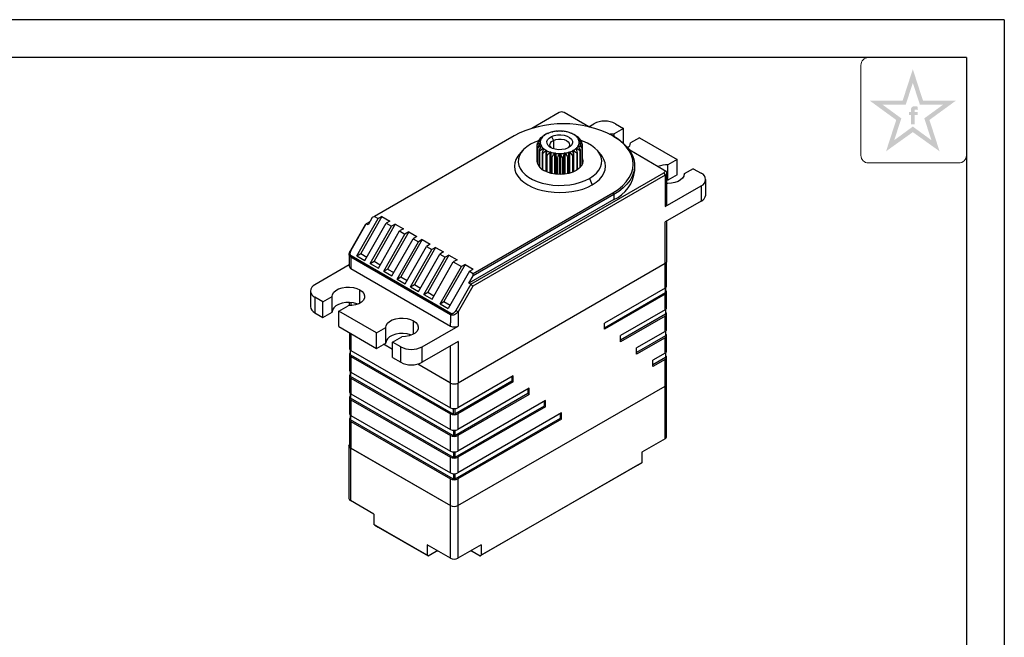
# Model space of a CAD drawing. Header units: inches. Extents: x -26 to 272, y -5 to 205.
# Tile 4 of 4: x 142 to 272, y 124 to 205. Entities that reach past the tile are written whole.
import ezdxf

# ---------------------------------------------------------------- set-up
doc = ezdxf.new("R2010")
doc.units = ezdxf.units.IN
doc.header["$MEASUREMENT"] = 0
for name, color, linetype in [('1轮廓实线层', 7, 'Continuous'), ('2细线层', 4, 'Continuous'), ('6文字层', 3, 'Continuous'), ('图框层', 7, 'Continuous')]:
    doc.layers.add(name, color=color, linetype=linetype)

# ---------------------------------------------------------------- blocks, each defined once
blk = doc.blocks.new('ZwmFrameMain_A4^_^无分区图框^_^landscape')
at = {"layer": '1轮廓实线层'}
for q in [(0, 200), (267, 0)]:
    blk.add_line((267, 200), q, dxfattribs=at)
at = {"layer": '2细线层'}
for q in [(-25, 205), (272, -5)]:
    blk.add_line((272, 205), q, dxfattribs=at)

msp = doc.modelspace()

# ---------------------------------------------------------------- hatches: boundary and pattern name
at = {"layer": '6文字层', "lineweight": 5}
h = msp.add_hatch(color=2, dxfattribs=at)
edge = h.paths.add_edge_path(flags=0)
edge.add_line((260.172, 192.419), (260.567, 192.419))
edge.add_line((260.567, 192.419), (260.567, 192.845))
edge.add_line((260.567, 192.845), (260.176, 192.845))
edge.add_line((260.176, 192.845), (260.176, 193.053))
edge.add_spline(control_points=[(260.176, 193.053), (260.176, 193.078), (260.175, 193.174), (260.364, 193.144), (260.482, 193.127), (260.549, 193.11), (260.577, 193.102)], knot_values=[0, 0, 0, 0, 1.4943482, 5.8188355, 8.4876202, 10.3632598, 10.3632598, 10.3632598, 10.3632598], degree=3, periodic=0)
edge.add_line((260.577, 193.102), (260.577, 193.539))
edge.add_spline(control_points=[(260.577, 193.539), (260.505, 193.556), (260.332, 193.597), (260.084, 193.618), (259.855, 193.514), (259.739, 193.37), (259.72, 193.26), (259.714, 193.229)], knot_values=[0, 0, 0, 0, 4.9341397, 11.9452686, 16.0265909, 21.3569295, 23.4510995, 23.4510995, 23.4510995, 23.4510995], degree=3, periodic=0)
edge.add_line((259.714, 193.229), (259.714, 192.845))
edge.add_line((259.714, 192.845), (259.428, 192.845))
edge.add_line((259.428, 192.845), (259.428, 192.419))
edge.add_line((259.428, 192.419), (259.717, 192.419))
edge.add_line((259.717, 192.419), (259.717, 191.229))
edge.add_line((259.717, 191.229), (260.172, 191.229))
edge.add_line((260.172, 191.229), (260.172, 192.419))
h.paths.add_polyline_path([(265.628, 194.333), (261.288, 194.333), (259.948, 198.473), (258.608, 194.333), (254.268, 194.333), (257.762, 191.785), (256.422, 187.656), (259.948, 190.181), (263.474, 187.656), (262.134, 191.785)])
h.paths.add_polyline_path([(261.461, 191.997), (262.394, 189.124), (259.948, 190.914), (257.502, 189.124), (258.434, 191.997), (255.981, 193.786), (259.012, 193.786), (259.948, 196.673), (260.883, 193.786), (263.915, 193.786)], flags=16)

# ---------------------------------------------------------------- linework, layer by layer
at = {"color": 7, "linetype": 'Continuous', "lineweight": 25}
for p, q in [((213.376, 192.776), (209.74, 190.677)), ((217.284, 190.887), (214.013, 192.776)), ((217.266, 190.898), (217.937, 191.285)), ((221.826, 190.673), (220.617, 189.975)), ((220.766, 191.285), (221.826, 190.673)), ((221.826, 188.714), (221.826, 190.673)), ((207.412, 189.7), (189.016, 179.081)), ((210.872, 189.275), (210.872, 189.382)), ((211.326, 189.702), (211.326, 189.723)), ((211.619, 189.892), (211.336, 189.729)), ((211.475, 189.804), (211.481, 189.806)), ((212.345, 189.596), (212.602, 189.092)), ((215.509, 189.745), (215.254, 189.892)), ((215.524, 189.736), (215.524, 189.719)), ((215.984, 189.399), (215.984, 189.295)), ((220.422, 189.7), (220.564, 189.618)), ((220.617, 189.587), (220.617, 189.975)), ((223.947, 189.448), (222.739, 188.75)), ((223.947, 189.448), (228.897, 186.591)), ((210.467, 186.398), (210.467, 188.562)), ((210.506, 188.238), (210.506, 186.075)), ((210.541, 185.97), (210.541, 188.134)), ((210.58, 188.769), (210.58, 188.987)), ((210.901, 189.084), (210.877, 189.059)), ((210.901, 189.084), (210.901, 189.027)), ((215.991, 189.075), (215.968, 189.1)), ((216.283, 189.005), (216.283, 188.793)), ((216.339, 188.153), (216.339, 185.831)), ((216.372, 185.898), (216.372, 188.257)), ((216.404, 188.581), (216.404, 185.976)), ((222.739, 188.717), (222.739, 188.75)), ((208.531, 187.74), (208.082, 187.214)), ((210.718, 187.826), (210.718, 185.654)), ((210.797, 185.557), (210.797, 187.731)), ((211.101, 187.458), (211.101, 185.28)), ((211.218, 185.197), (211.218, 187.377)), ((211.63, 187.156), (211.63, 184.974)), ((211.779, 184.911), (211.779, 187.094)), ((212.273, 186.939), (212.273, 184.753)), ((212.444, 184.714), (212.444, 186.901)), ((212.989, 186.822), (212.989, 184.631)), ((213.172, 184.618), (213.172, 186.809)), ((213.381, 187.331), (213.398, 187.36)), ((213.734, 186.811), (213.734, 184.616)), ((213.916, 184.628), (213.916, 186.825)), ((214.459, 186.907), (214.459, 184.705)), ((214.63, 184.743), (214.63, 186.947)), ((214.732, 187.562), (214.757, 187.54)), ((215.121, 187.105), (215.121, 184.894)), ((215.268, 184.954), (215.268, 187.167)), ((215.676, 187.391), (215.676, 185.166)), ((215.792, 185.243), (215.792, 187.473)), ((216.091, 187.748), (216.091, 185.496)), ((216.168, 185.581), (216.168, 187.844)), ((218.847, 187.214), (218.399, 187.74)), ((227.165, 185.183), (222.649, 187.79)), ((223.317, 185.128), (223.317, 185.781)), ((228.897, 186.591), (227.688, 185.893)), ((227.688, 183.852), (227.688, 185.893)), ((228.897, 184.55), (228.897, 186.591)), ((201.723, 170.128), (227.165, 184.816)), ((227.342, 184.51), (201.974, 169.865)), ((227.165, 185.183), (227.342, 185.081)), ((227.165, 184.816), (227.342, 184.51)), ((227.342, 184.51), (227.342, 180.386)), ((227.547, 180.672), (227.547, 184.795)), ((228.897, 184.55), (227.688, 183.852)), ((231.019, 185.366), (229.81, 184.668)), ((229.81, 184.635), (229.81, 184.668)), ((231.019, 185.366), (232.079, 184.754)), ((217.354, 184.092), (217.707, 183.234)), ((227.342, 180.386), (232.079, 183.121)), ((227.688, 183.852), (227.547, 183.85)), ((232.079, 183.121), (232.079, 181.08)), ((232.665, 181.896), (232.665, 183.938)), ((202.027, 171.57), (220.422, 182.189)), ((220.564, 181.944), (202.03, 171.245)), ((220.422, 182.189), (220.564, 181.944)), ((220.564, 181.944), (220.564, 181.291)), ((220.564, 181.291), (201.475, 170.271)), ((232.079, 181.08), (227.342, 178.345)), ((190.006, 179.081), (187.213, 174.179)), ((189.016, 179.081), (188.736, 178.919)), ((189.016, 179.081), (189.511, 178.795)), ((190.006, 179.081), (189.511, 178.795)), ((190.006, 179.081), (191.067, 178.468)), ((185.905, 174.648), (187.832, 178.029)), ((185.956, 174.616), (187.934, 178.088)), ((186.713, 173.884), (189.511, 178.795)), ((187.774, 173.272), (190.572, 178.183)), ((187.934, 178.088), (187.832, 178.029)), ((188.424, 178.371), (187.934, 178.088)), ((188.182, 177.946), (187.934, 178.088)), ((188.736, 178.919), (188.182, 177.946)), ((188.481, 172.864), (191.279, 177.774)), ((191.774, 178.06), (188.981, 173.158)), ((191.067, 178.468), (190.572, 178.183)), ((190.572, 178.183), (191.279, 177.774)), ((191.774, 178.06), (191.279, 177.774)), ((191.774, 178.06), (192.835, 177.448)), ((227.342, 172.874), (227.342, 178.345)), ((227.547, 173.16), (227.547, 178.463)), ((189.542, 172.251), (192.34, 177.162)), ((190.249, 171.843), (193.047, 176.754)), ((193.542, 177.04), (190.749, 172.138)), ((192.835, 177.448), (192.34, 177.162)), ((192.34, 177.162), (193.047, 176.754)), ((193.542, 177.04), (193.047, 176.754)), ((193.542, 177.04), (194.603, 176.427)), ((194.603, 176.427), (194.107, 176.142)), ((191.31, 171.231), (194.107, 176.142)), ((192.017, 170.823), (194.815, 175.733)), ((195.31, 176.019), (192.517, 171.117)), ((193.077, 170.21), (195.875, 175.121)), ((194.107, 176.142), (194.815, 175.733)), ((195.31, 176.019), (194.815, 175.733)), ((195.31, 176.019), (196.37, 175.407)), ((196.37, 175.407), (195.875, 175.121)), ((195.875, 175.121), (196.582, 174.713)), ((185.7, 174.098), (185.7, 172.508)), ((185.905, 174.648), (185.956, 174.616)), ((185.905, 173.702), (185.956, 173.874)), ((199.108, 166.281), (185.956, 173.874)), ((186.713, 173.884), (187.213, 174.179)), ((186.713, 173.884), (187.774, 173.272)), ((187.213, 174.179), (188.024, 173.711)), ((193.784, 169.802), (196.582, 174.713)), ((197.077, 174.999), (194.284, 170.097)), ((194.845, 169.19), (197.643, 174.101)), ((198.845, 173.978), (196.052, 169.076)), ((197.077, 174.999), (196.582, 174.713)), ((197.077, 174.999), (198.138, 174.386)), ((198.138, 174.386), (197.643, 174.101)), ((197.643, 174.101), (198.35, 173.692)), ((198.845, 173.978), (198.35, 173.692)), ((198.845, 173.978), (199.906, 173.366)), ((185.7, 172.675), (181.168, 170.059)), ((199.057, 166.109), (185.905, 173.702)), ((185.905, 173.702), (185.905, 172.63)), ((185.905, 172.63), (185.905, 172.222)), ((188.481, 172.864), (188.981, 173.158)), ((188.481, 172.864), (189.542, 172.251)), ((188.981, 173.158), (189.792, 172.69)), ((195.552, 168.782), (198.35, 173.692)), ((196.613, 168.169), (199.411, 173.08)), ((200.967, 172.754), (198.174, 167.851)), ((199.906, 173.366), (199.411, 173.08)), ((199.411, 173.08), (200.471, 172.468)), ((227.342, 172.874), (200.047, 157.117)), ((200.967, 172.754), (200.471, 172.468)), ((200.967, 172.754), (202.027, 172.141)), ((227.518, 169.91), (227.518, 173.046)), ((185.905, 172.222), (199.057, 164.629)), ((190.249, 171.843), (190.749, 172.138)), ((190.249, 171.843), (191.31, 171.231)), ((190.749, 172.138), (191.56, 171.67)), ((197.674, 167.557), (200.471, 172.468)), ((201.532, 171.855), (198.734, 166.945)), ((201.475, 170.271), (202.03, 171.245)), ((201.532, 171.855), (202.027, 172.141)), ((201.532, 171.855), (202.027, 171.57)), ((202.03, 171.245), (202.027, 171.57)), ((192.017, 170.823), (192.517, 171.117)), ((192.017, 170.823), (193.077, 170.21)), ((192.517, 171.117), (193.327, 170.649)), ((193.784, 169.802), (194.284, 170.097)), ((194.284, 170.097), (195.095, 169.629)), ((201.723, 170.128), (199.744, 166.656)), ((201.723, 170.128), (201.475, 170.271)), ((201.974, 169.865), (201.723, 170.128)), ((180.582, 169.242), (180.582, 167.201)), ((193.784, 169.802), (194.845, 169.19)), ((195.552, 168.782), (196.052, 169.076)), ((195.552, 168.782), (196.613, 168.169)), ((196.052, 169.076), (196.863, 168.608)), ((201.974, 169.865), (200.047, 166.484)), ((227.313, 169.624), (219.323, 165.011)), ((219.323, 164.399), (227.384, 169.053)), ((227.313, 168.808), (219.323, 164.195)), ((227.313, 166.766), (227.313, 168.808)), ((227.413, 169.093), (227.413, 169.697)), ((227.518, 167.052), (227.518, 169.093)), ((182.228, 167.813), (181.168, 168.426)), ((181.168, 168.426), (181.168, 166.384)), ((182.228, 167.813), (183.437, 168.511)), ((182.228, 165.772), (182.228, 167.813)), ((183.437, 166.47), (183.437, 168.511)), ((185.7, 167.726), (185.7, 167.288)), ((197.674, 167.557), (198.174, 167.851)), ((197.674, 167.557), (198.734, 166.945)), ((198.174, 167.851), (198.984, 167.383)), ((181.168, 166.384), (182.228, 165.772)), ((182.228, 165.772), (183.437, 166.47)), ((184.35, 166.589), (185.558, 167.287)), ((189.299, 163.731), (184.35, 166.589)), ((184.35, 164.548), (184.35, 166.589)), ((199.057, 166.109), (199.108, 166.281)), ((199.057, 166.109), (199.057, 165.038)), ((200.047, 166.484), (199.744, 166.656)), ((200.047, 166.484), (200.047, 165.038)), ((227.313, 166.766), (221.444, 163.378)), ((227.384, 166.195), (221.444, 162.766)), ((227.413, 166.235), (227.413, 166.839)), ((227.518, 164.194), (227.518, 166.235)), ((199.057, 164.629), (199.057, 165.038)), ((200.047, 165.038), (200.047, 164.629)), ((219.323, 164.195), (219.323, 165.011)), ((227.313, 165.95), (221.444, 162.562)), ((227.313, 163.908), (227.313, 165.95)), ((184.35, 164.548), (189.299, 161.69)), ((185.728, 163.751), (185.728, 161.713)), ((189.299, 163.731), (190.508, 164.429)), ((189.299, 161.69), (189.299, 163.731)), ((190.508, 162.388), (190.508, 164.429)), ((195.31, 161.895), (200.047, 164.629)), ((227.313, 163.908), (223.566, 161.745)), ((227.413, 163.378), (227.413, 163.981)), ((189.299, 161.69), (190.508, 162.388)), ((191.421, 161.526), (190.218, 162.22)), ((191.421, 162.507), (192.63, 163.205)), ((192.481, 161.895), (191.421, 162.507)), ((191.421, 160.465), (191.421, 162.507)), ((200.047, 162.588), (195.31, 159.853)), ((200.047, 162.588), (200.047, 157.117)), ((221.444, 162.562), (221.444, 163.378)), ((227.384, 163.337), (223.566, 161.132)), ((227.313, 163.092), (223.566, 160.928)), ((227.313, 161.05), (227.313, 163.092)), ((227.518, 161.336), (227.518, 163.378)), ((185.728, 160.897), (185.728, 158.855)), ((185.833, 161.5), (185.833, 160.897)), ((185.863, 160.856), (199.453, 153.01)), ((185.933, 161.427), (199.029, 153.867)), ((192.481, 159.853), (192.481, 161.895)), ((195.31, 159.853), (195.31, 161.895)), ((223.566, 160.928), (223.566, 161.745)), ((227.313, 161.05), (225.687, 160.112)), ((227.413, 160.52), (227.413, 161.123)), ((185.933, 160.611), (199.029, 153.051)), ((185.933, 160.611), (185.933, 158.57)), ((191.421, 160.465), (192.481, 159.853)), ((199.057, 157.117), (194.724, 159.619)), ((199.029, 157.134), (194.724, 159.619)), ((227.384, 160.479), (225.687, 159.499)), ((227.313, 160.234), (225.687, 159.295)), ((225.687, 159.295), (225.687, 160.112)), ((227.313, 156.723), (227.313, 160.234)), ((227.518, 157.009), (227.518, 160.52)), ((185.833, 158.642), (185.833, 158.039)), ((185.933, 158.57), (199.029, 151.01)), ((185.728, 158.039), (185.728, 155.997)), ((199.453, 150.152), (185.863, 157.998)), ((185.933, 157.753), (199.029, 150.193)), ((185.933, 157.753), (185.933, 155.712)), ((199.029, 153.867), (199.029, 157.134)), ((207.125, 157.357), (199.595, 153.01)), ((207.302, 158.072), (200.019, 153.867)), ((207.302, 157.255), (200.019, 153.051)), ((207.125, 157.97), (207.125, 157.357)), ((207.302, 157.255), (207.125, 157.357)), ((207.302, 157.255), (207.302, 158.072)), ((227.518, 150.068), (227.518, 157.009)), ((185.833, 155.784), (185.833, 155.181)), ((185.933, 155.712), (199.029, 148.152)), ((209.247, 155.724), (199.595, 150.152)), ((200.019, 140.966), (227.313, 156.723)), ((209.424, 156.439), (200.019, 151.01)), ((209.247, 156.337), (209.247, 155.724)), ((209.424, 155.622), (209.247, 155.724)), ((209.424, 155.622), (209.424, 156.439)), ((227.313, 149.782), (227.313, 156.723)), ((185.728, 155.181), (185.728, 153.139)), ((199.453, 147.294), (185.863, 155.14)), ((185.933, 154.895), (199.029, 147.335)), ((185.933, 154.895), (185.933, 152.854)), ((209.424, 155.622), (200.019, 150.193)), ((211.545, 154.805), (200.019, 148.152)), ((211.368, 154.703), (211.368, 154.091)), ((211.545, 153.989), (211.545, 154.805)), ((211.368, 154.091), (199.595, 147.294)), ((211.545, 153.989), (200.019, 147.335)), ((213.666, 153.172), (200.019, 145.294)), ((211.545, 153.989), (211.368, 154.091)), ((213.489, 153.07), (213.489, 152.458)), ((213.666, 152.356), (213.666, 153.172)), ((185.728, 152.323), (185.728, 148.812)), ((185.833, 152.927), (185.833, 152.323)), ((199.453, 144.436), (185.863, 152.282)), ((185.933, 152.854), (199.029, 145.294)), ((185.933, 152.037), (199.029, 144.477)), ((185.933, 152.037), (185.933, 148.526)), ((199.029, 151.01), (199.029, 153.051)), ((213.489, 152.458), (199.595, 144.436)), ((200.019, 153.051), (200.019, 151.01)), ((213.666, 152.356), (200.019, 144.477)), ((213.666, 152.356), (213.489, 152.458)), ((199.029, 148.152), (199.029, 150.193)), ((200.019, 150.193), (200.019, 148.152)), ((227.313, 149.782), (224.237, 148.007)), ((185.672, 148.844), (185.672, 141.904)), ((185.877, 148.559), (199.029, 140.966)), ((185.877, 148.559), (185.877, 141.618)), ((185.933, 148.526), (199.029, 140.966)), ((224.237, 148.007), (224.237, 146.618)), ((199.029, 145.294), (199.029, 147.335)), ((200.019, 147.335), (200.019, 145.294)), ((224.237, 146.618), (203.095, 134.413)), ((224.096, 146.537), (224.237, 146.618)), ((223.672, 146.292), (202.953, 134.331)), ((223.672, 146.292), (224.096, 146.537)), ((199.029, 140.966), (199.029, 144.477)), ((200.019, 144.477), (200.019, 140.966)), ((188.953, 139.842), (185.877, 141.618)), ((199.029, 134.026), (199.029, 140.966)), ((200.019, 140.966), (200.019, 134.026)), ((188.953, 139.842), (188.953, 138.454)), ((195.953, 134.413), (188.953, 138.454)), ((189.094, 138.373), (188.953, 138.454)), ((189.094, 138.373), (189.518, 138.128)), ((189.518, 138.128), (196.095, 134.331)), ((199.029, 134.026), (195.953, 135.801)), ((195.953, 135.801), (195.953, 134.413)), ((196.095, 134.331), (197.297, 135.025)), ((196.095, 134.331), (197.155, 134.944)), ((197.297, 135.025), (197.155, 134.944)), ((197.155, 134.944), (197.313, 135.016)), ((203.095, 135.801), (200.019, 134.026)), ((201.735, 135.016), (201.893, 134.944)), ((201.751, 135.025), (202.953, 134.331)), ((201.751, 135.025), (201.893, 134.944)), ((201.893, 134.944), (202.953, 134.331)), ((203.095, 135.801), (203.095, 134.413)), ((196.095, 134.331), (195.953, 134.413)), ((196.095, 134.331), (196.095, 134.331)), ((202.953, 134.331), (203.095, 134.413)), ((202.953, 134.331), (202.953, 134.331))]:
    msp.add_line(p, q, dxfattribs=at)
at = {"color": 1, "linetype": 'Continuous', "lineweight": 25}
for p, q in [((211.116, 189.492), (211.116, 189.456)), ((211.475, 189.804), (211.475, 189.788)), ((215.378, 189.802), (215.378, 189.816)), ((215.744, 189.471), (215.744, 189.507)), ((210.848, 188.764), (210.848, 188.672)), ((210.902, 189.138), (210.902, 189.085)), ((210.956, 188.394), (210.956, 188.243)), ((212.602, 189.092), (212.602, 187.988)), ((215.925, 188.262), (215.925, 188.41)), ((215.964, 189.102), (215.964, 189.154)), ((216.026, 188.691), (216.026, 188.781)), ((211.22, 188.052), (211.22, 187.782)), ((211.623, 187.758), (211.623, 184.977)), ((212.14, 187.531), (212.14, 184.789)), ((212.262, 184.756), (212.262, 187.493)), ((212.739, 187.386), (212.739, 184.661)), ((212.873, 184.644), (212.873, 187.366)), ((213.381, 187.331), (213.381, 184.61)), ((213.52, 184.609), (213.52, 187.331)), ((214.027, 187.37), (214.027, 184.639)), ((214.161, 184.655), (214.161, 187.39)), ((214.636, 187.501), (214.636, 184.745)), ((214.757, 184.776), (214.757, 187.54)), ((215.27, 184.955), (215.27, 187.77)), ((215.668, 187.804), (215.668, 188.066)), ((227.313, 169.624), (227.313, 172.858)), ((187.107, 167.65), (187.107, 169.405)), ((227.384, 169.053), (227.384, 169.672)), ((185.905, 167.714), (185.905, 167.3)), ((227.384, 166.814), (227.384, 166.195)), ((194.178, 163.568), (194.178, 165.323)), ((185.933, 163.633), (185.933, 161.427)), ((227.384, 163.956), (227.384, 163.337)), ((185.863, 160.856), (185.863, 161.475)), ((199.057, 157.117), (199.057, 162.017)), ((227.384, 161.098), (227.384, 160.479)), ((185.863, 158.617), (185.863, 157.998)), ((200.019, 157.102), (200.019, 153.867)), ((185.863, 155.759), (185.863, 155.14)), ((199.453, 153.01), (199.453, 153.751)), ((199.595, 153.751), (199.595, 153.01)), ((185.863, 152.901), (185.863, 152.282)), ((199.453, 150.893), (199.453, 150.152)), ((199.595, 150.893), (199.595, 150.152)), ((199.453, 148.035), (199.453, 147.294)), ((199.595, 148.035), (199.595, 147.294)), ((199.453, 145.178), (199.453, 144.436)), ((199.595, 145.178), (199.595, 144.436))]:
    msp.add_line(p, q, dxfattribs=at)
at = {"color": 7, "linetype": 'Continuous', "lineweight": 25, "flags": 128}
for points in [[(211.127, 189.495), (211.13, 189.488), (211.13, 189.482), (211.13, 189.475), (211.127, 189.469), (211.123, 189.463), (211.117, 189.457), (211.11, 189.451), (211.102, 189.447)], [(214.527, 188.091), (214.153, 187.953), (213.729, 187.877), (213.286, 187.866), (212.853, 187.922), (212.459, 188.04), (212.132, 188.214), (211.895, 188.43), (211.762, 188.674), (211.743, 188.93), (211.84, 189.18), (212.045, 189.408), (212.345, 189.596)], [(212.345, 189.596), (212.72, 189.733), (213.144, 189.81), (213.587, 189.821), (214.02, 189.765), (214.413, 189.647), (214.74, 189.473), (214.978, 189.257), (215.111, 189.012), (215.13, 188.757), (215.033, 188.506), (214.827, 188.279), (214.527, 188.091)], [(215.441, 189.772), (215.427, 189.774), (215.414, 189.778), (215.402, 189.782), (215.392, 189.788), (215.384, 189.795), (215.378, 189.802), (215.375, 189.81), (215.373, 189.818)], [(215.778, 189.455), (215.765, 189.459), (215.754, 189.464), (215.745, 189.471), (215.738, 189.478), (215.733, 189.485), (215.73, 189.493), (215.73, 189.502), (215.733, 189.51)], [(220.002, 189.928), (220.135, 189.947), (220.617, 189.975)], [(220.422, 182.189), (221.11, 182.633), (221.707, 183.119), (222.206, 183.64), (222.601, 184.19), (222.886, 184.763), (223.059, 185.35), (223.117, 185.945), (223.059, 186.539), (222.886, 187.126), (222.601, 187.699), (222.206, 188.249), (221.707, 188.77), (221.11, 189.256), (220.422, 189.7)], [(220.564, 189.618), (221.222, 189.196), (221.801, 188.737), (222.292, 188.245), (222.693, 187.726), (222.997, 187.186), (223.201, 186.63), (223.304, 186.065), (223.304, 185.497), (223.201, 184.932), (222.997, 184.377), (222.693, 183.837), (222.292, 183.318), (221.801, 182.826), (221.222, 182.366), (220.564, 181.944)], [(209.576, 188.582), (209.082, 188.255), (208.671, 187.893), (208.348, 187.501), (208.121, 187.088), (207.993, 186.661), (207.968, 186.228), (208.045, 185.797), (208.222, 185.376), (208.498, 184.973), (208.866, 184.595), (209.319, 184.25), (209.85, 183.944), (210.448, 183.682), (211.102, 183.469), (211.801, 183.31), (212.53, 183.208), (213.277, 183.163), (214.027, 183.178), (214.767, 183.252), (215.482, 183.383), (216.16, 183.569), (216.788, 183.807), (217.354, 184.092)], [(210.615, 189.052), (210.141, 188.867), (209.576, 188.582)], [(210.869, 188.772), (210.878, 188.766), (210.885, 188.759), (210.89, 188.751), (210.892, 188.743), (210.892, 188.735), (210.889, 188.727), (210.884, 188.719), (210.876, 188.712)], [(210.981, 188.406), (210.992, 188.401), (211.002, 188.395), (211.01, 188.388), (211.016, 188.381), (211.019, 188.373), (211.02, 188.365), (211.018, 188.356), (211.013, 188.349)], [(212.395, 188.068), (212.331, 188.122), (212.183, 188.318), (212.137, 188.53), (212.196, 188.741), (212.355, 188.933), (212.602, 189.092)], [(212.602, 189.092), (212.917, 189.205), (213.274, 189.261), (213.644, 189.258), (213.997, 189.194), (214.305, 189.075), (214.542, 188.912), (214.69, 188.716), (214.736, 188.504), (214.677, 188.293), (214.518, 188.1), (214.478, 188.068)], [(215.586, 188.03), (215.585, 188.038), (215.586, 188.046), (215.59, 188.054), (215.597, 188.062), (215.606, 188.068), (215.616, 188.074), (215.628, 188.078), (215.641, 188.081)], [(215.869, 188.364), (215.864, 188.372), (215.862, 188.38), (215.863, 188.388), (215.866, 188.396), (215.871, 188.404), (215.879, 188.411), (215.889, 188.417), (215.9, 188.422)], [(215.999, 188.728), (215.991, 188.735), (215.986, 188.743), (215.983, 188.751), (215.982, 188.759), (215.984, 188.767), (215.989, 188.775), (215.996, 188.782), (216.005, 188.789)], [(217.354, 184.092), (217.847, 184.418), (218.259, 184.781), (218.581, 185.172), (218.808, 185.585), (218.936, 186.012), (218.961, 186.445), (218.885, 186.876), (218.707, 187.297), (218.432, 187.7), (218.064, 188.078), (217.61, 188.423), (217.079, 188.73), (216.481, 188.992), (216.244, 189.077)], [(208.082, 187.214), (207.921, 187.009), (207.669, 186.58), (207.516, 186.136), (207.465, 185.683), (207.516, 185.231), (207.669, 184.787), (207.921, 184.358), (208.268, 183.952), (208.705, 183.575), (209.222, 183.234), (209.812, 182.935), (210.465, 182.684), (211.169, 182.483), (211.912, 182.338), (212.681, 182.249), (213.465, 182.22), (214.248, 182.249), (215.018, 182.338), (215.761, 182.483), (216.465, 182.684), (217.117, 182.935), (217.707, 183.234)], [(211.246, 188.067), (211.259, 188.064), (211.272, 188.06), (211.282, 188.054), (211.291, 188.048), (211.297, 188.041), (211.302, 188.033), (211.304, 188.025), (211.303, 188.016)], [(217.707, 183.234), (218.225, 183.575), (218.661, 183.952), (219.008, 184.358), (219.26, 184.787), (219.413, 185.231), (219.465, 185.683), (219.413, 186.136), (219.26, 186.58), (219.008, 187.009), (218.847, 187.214)], [(210.506, 186.081), (210.472, 186.341), (210.473, 186.397)], [(216.404, 186.706), (216.414, 186.679), (216.472, 186.341), (216.414, 186.003), (216.243, 185.678), (215.966, 185.379), (215.593, 185.116), (215.138, 184.901), (214.62, 184.741), (214.057, 184.642), (213.472, 184.609), (212.886, 184.642), (212.324, 184.741), (211.805, 184.901), (211.35, 185.116)], [(229.81, 184.668), (229.761, 184.39), (229.607, 184.125), (229.353, 183.887), (229.014, 183.688), (228.606, 183.537), (228.15, 183.443), (227.669, 183.411), (227.547, 183.412)], [(183.437, 168.511), (183.491, 168.803), (183.661, 169.08), (183.939, 169.325), (184.309, 169.526), (184.751, 169.671), (185.239, 169.753), (185.747, 169.766), (186.246, 169.709), (186.708, 169.587), (187.107, 169.405)], [(187.107, 169.405), (187.422, 169.175), (187.633, 168.908), (187.731, 168.62), (187.709, 168.327), (187.568, 168.045), (187.316, 167.79), (186.968, 167.577), (186.543, 167.416), (186.064, 167.318), (185.558, 167.287)], [(227.313, 168.808), (227.4, 168.869), (227.465, 168.939), (227.505, 169.015), (227.518, 169.093), (227.505, 169.172), (227.465, 169.248), (227.413, 169.306)], [(186.81, 167.507), (186.708, 167.546), (186.246, 167.668), (185.747, 167.724), (185.239, 167.711), (184.751, 167.63), (184.309, 167.485), (183.939, 167.284), (183.661, 167.038), (183.491, 166.762), (183.437, 166.47)], [(227.313, 165.95), (227.4, 166.011), (227.465, 166.081), (227.505, 166.157), (227.518, 166.235), (227.505, 166.314), (227.465, 166.39), (227.413, 166.448)], [(190.508, 164.429), (190.562, 164.721), (190.732, 164.998), (191.01, 165.243), (191.38, 165.444), (191.822, 165.589), (192.31, 165.671), (192.818, 165.684), (193.317, 165.627), (193.779, 165.505), (194.178, 165.323)], [(194.178, 165.323), (194.493, 165.093), (194.705, 164.826), (194.802, 164.538), (194.78, 164.245), (194.639, 163.963), (194.387, 163.708), (194.039, 163.495), (193.614, 163.334), (193.135, 163.236), (192.63, 163.205)], [(193.881, 163.425), (193.779, 163.464), (193.317, 163.586), (192.818, 163.642), (192.31, 163.629), (191.822, 163.548), (191.38, 163.403), (191.01, 163.202), (190.732, 162.956), (190.562, 162.68), (190.508, 162.388)], [(227.313, 163.092), (227.4, 163.153), (227.465, 163.223), (227.505, 163.299), (227.518, 163.378), (227.505, 163.456), (227.465, 163.532), (227.413, 163.59)], [(185.833, 161.11), (185.782, 161.051), (185.742, 160.975), (185.728, 160.897), (185.742, 160.818), (185.782, 160.742), (185.846, 160.672), (185.933, 160.611)], [(227.313, 160.234), (227.4, 160.295), (227.465, 160.365), (227.505, 160.441), (227.518, 160.52), (227.505, 160.599), (227.465, 160.674), (227.413, 160.733)], [(185.833, 158.252), (185.782, 158.193), (185.742, 158.118), (185.728, 158.039), (185.742, 157.96), (185.782, 157.884), (185.846, 157.814), (185.933, 157.753)], [(185.833, 155.394), (185.782, 155.335), (185.742, 155.26), (185.728, 155.181), (185.742, 155.102), (185.782, 155.026), (185.846, 154.956), (185.933, 154.895)], [(185.833, 152.536), (185.782, 152.478), (185.742, 152.402), (185.728, 152.323), (185.742, 152.244), (185.782, 152.168), (185.846, 152.098), (185.933, 152.037)], [(185.877, 148.559), (185.79, 148.62), (185.725, 148.69), (185.685, 148.766), (185.672, 148.844), (185.685, 148.923), (185.725, 148.999), (185.728, 149.004)]]:
    msp.add_lwpolyline(points, dxfattribs=at)
at = {"color": 7, "linetype": 'Continuous', "lineweight": 25}
for centre, radius, start, end in [((213.694, 192.162), 0.692, 62.60969, 117.39031), ((213.917, 177.226), 14.069, 62.45764, 117.54236), ((219.351, 188.556), 3.074, 62.60967, 117.39033), ((212.232, 188.003), 1.937, 130.68007, 134.6028), ((211.96, 188.762), 1.108, 142.27554, 159.90413), ((211.058, 189.538), 0.101, 284.34102, 295.47579), ((212.398, 188.403), 1.676, 125.95734, 139.32553), ((211.404, 189.872), 0.113, 275.11217, 294.89255), ((211.438, 189.809), 0.0424, 288.72593, 355.34744), ((212.841, 187.783), 2.438, 115.61298, 123.92046), ((213.018, 187.433), 2.83, 113.87016, 115.77058), ((211.88, 190.143), 0.122, 266.59332, 294.287), ((211.911, 190.079), 0.0513, 292.38071, 334.27245), ((213.241, 186.872), 3.434, 103.68426, 111.96496), ((212.454, 190.333), 0.127, 258.34672, 293.86986), ((212.48, 190.274), 0.0632, 294.67394, 316.93921), ((213.409, 186.167), 4.159, 94.97885, 102.26552), ((213.092, 190.43), 0.128, 249.97411, 293.84119), ((213.11, 190.383), 0.0771, 295.65402, 302.84847), ((213.436, 185.885), 4.442, 86.69646, 93.66955), ((213.752, 190.428), 0.124, 241.1546, 290.87291), ((213.46, 186.144), 4.182, 78.12812, 85.38946), ((213.62, 186.836), 3.472, 68.49847, 76.71836), ((214.963, 190.117), 0.087, 215.5865, 279.37928), ((213.973, 187.682), 2.555, 56.75901, 66.84684), ((214.453, 188.379), 1.708, 41.4563, 54.65601), ((214.897, 188.754), 1.126, 21.11301, 38.55155), ((214.615, 187.976), 1.974, 46.11958, 49.99273), ((211.466, 188.516), 1, 171.27791, 177.37304), ((211.566, 188.541), 1.103, 195.94247, 201.65323), ((211.724, 188.421), 1.276, 148.49991, 153.67977), ((211.737, 188.843), 0.87, 163.92975, 184.681), ((211.823, 188.863), 0.958, 189.0881, 208.5076), ((212.182, 189.078), 1.377, 211.96467, 227.20776), ((214.711, 189.061), 1.352, 313.5027, 328.9368), ((215.06, 188.86), 0.948, 332.44516, 352.01151), ((215.132, 188.843), 0.874, 356.43623, 17.09666), ((215.13, 188.411), 1.298, 27.27047, 32.39409), ((215.319, 188.537), 1.09, 339.35115, 345.10553), ((215.402, 188.516), 1.004, 3.72499, 9.80339), ((221.823, 188.779), 0.916, 311.0911, 358.23239), ((211.981, 188.791), 1.59, 217.34868, 221.82376), ((212.543, 189.423), 2.438, 233.71136, 237.07636), ((212.667, 189.623), 2.107, 229.65823, 241.1295), ((213.044, 190.354), 3.497, 246.16022, 248.80557), ((211.659, 187.703), 0.0748, 26.24346, 97.3624), ((213.099, 190.427), 3.021, 242.97311, 251.99267), ((212.185, 187.457), 0.0991, 43.52298, 101.69385), ((213.356, 191.236), 3.87, 253.50388, 261.1487), ((213.342, 191.291), 4.481, 256.20519, 258.44739), ((212.796, 187.299), 0.118, 56.10899, 107.41016), ((213.434, 191.738), 4.379, 262.49353, 269.5303), ((213.433, 191.872), 5.07, 264.98125, 267.04626), ((213.44, 191.726), 4.366, 270.8294, 277.88288), ((213.441, 191.858), 5.056, 273.32172, 275.39056), ((214.105, 187.304), 0.118, 72.87438, 124.36998), ((213.524, 191.205), 3.838, 279.23238, 286.91979), ((213.539, 191.255), 4.444, 281.94874, 284.20343), ((214.713, 187.466), 0.0981, 78.51642, 137.12401), ((213.79, 190.389), 2.98, 288.442, 297.54377), ((213.847, 190.311), 3.449, 291.65789, 294.32746), ((215.234, 187.715), 0.0737, 82.80453, 154.6543), ((214.227, 189.592), 2.07, 299.40723, 311.0167), ((214.354, 189.387), 2.394, 303.50917, 306.91477), ((214.914, 188.772), 1.56, 318.95404, 323.48546), ((212.152, 186.686), 1.762, 203.95248, 242.95746), ((227.626, 182.595), 3.298, 88.92485, 112.4437), ((218.661, 185.562), 4.676, 294.0092, 354.67066), ((227.095, 185), 0.196, 290.78341, 69.21659), ((227.233, 184.795), 0.306, 290.78377, 69.21646), ((231.769, 183.938), 0.873, 290.78342, 69.21658), ((231.664, 181.996), 1.006, 294.37466, 354.3052), ((227.196, 180.707), 0.352, 294.37465, 354.30517), ((227.196, 173.195), 0.352, 294.37466, 354.3052), ((186.05, 172.543), 0.352, 185.6948, 245.62534), ((181.477, 169.242), 0.873, 110.78342, 249.21658), ((227.168, 169.945), 0.352, 294.37466, 354.3052), ((227.363, 169.098), 0.0503, 294.37466, 354.3052), ((181.583, 167.301), 1.006, 185.6948, 245.62534), ((227.168, 167.087), 0.352, 294.37466, 354.3052), ((227.363, 166.24), 0.0503, 294.37466, 354.3052), ((199.552, 165.585), 1.076, 242.60967, 297.39033), ((227.168, 164.229), 0.352, 294.37466, 354.3052), ((227.363, 163.383), 0.0503, 294.37466, 354.3052), ((186.079, 161.748), 0.352, 185.6948, 245.62534), ((185.883, 160.902), 0.0503, 185.6948, 245.62534), ((193.895, 164.624), 3.074, 242.60967, 297.39033), ((227.168, 161.371), 0.352, 294.37466, 354.3052), ((193.895, 162.583), 3.074, 242.60967, 297.39033), ((227.363, 160.525), 0.0503, 294.37466, 354.3052), ((186.079, 158.89), 0.352, 185.6948, 245.62534), ((185.883, 158.044), 0.0503, 185.6948, 245.62534), ((199.552, 158.073), 1.076, 242.60967, 297.39033), ((227.168, 157.043), 0.352, 294.37466, 354.3052), ((186.079, 156.032), 0.352, 185.6948, 245.62534), ((185.883, 155.186), 0.0503, 185.6948, 245.62534), ((186.079, 153.174), 0.352, 185.6948, 245.62534), ((199.524, 154.823), 1.076, 242.60967, 297.39033), ((185.883, 152.328), 0.0503, 185.6948, 245.62534), ((199.524, 154.006), 1.076, 242.60967, 297.39033), ((199.524, 153.147), 0.154, 242.60967, 297.39033), ((199.524, 151.965), 1.076, 242.60967, 297.39033), ((199.524, 151.148), 1.076, 242.60967, 297.39033), ((199.524, 150.289), 0.154, 242.60967, 297.39033), ((227.168, 150.103), 0.352, 294.37466, 354.3052), ((186.079, 148.847), 0.352, 185.6948, 245.62534), ((199.524, 149.107), 1.076, 242.60967, 297.39033), ((199.524, 148.29), 1.076, 242.60967, 297.39033), ((199.524, 147.431), 0.154, 242.60967, 297.39033), ((199.524, 146.249), 1.076, 242.60967, 297.39033), ((199.524, 145.433), 1.076, 242.60967, 297.39033), ((199.524, 144.573), 0.154, 242.60967, 297.39033), ((186.022, 141.939), 0.352, 185.6948, 245.62534), ((199.524, 141.921), 1.076, 242.60967, 297.39033), ((199.524, 134.981), 1.076, 242.60967, 297.39033)]:
    msp.add_arc(centre, radius, start, end, dxfattribs=at)
for points, knots in [([(211.058, 189.419), (210.98, 189.359), (210.839, 189.249), (210.699, 189.138), (210.636, 189.088)], [0, 0, 0, 0, 0.549139, 1, 1, 1, 1]), ([(210.872, 189.382), (210.918, 189.404), (210.999, 189.441), (211.081, 189.477), (211.116, 189.492)], [0, 0, 0, 0, 0.5708602, 1, 1, 1, 1]), ([(211.388, 189.742), (211.311, 189.693), (211.171, 189.604), (211.032, 189.513), (210.97, 189.472)], [0, 0, 0, 0, 0.549139, 1, 1, 1, 1]), ([(211.083, 189.44), (211.079, 189.436), (211.07, 189.429), (211.061, 189.422), (211.058, 189.419)], [0, 0, 0, 0, 0.5472243, 1, 1, 1, 1]), ([(211.116, 189.492), (211.119, 189.493), (211.123, 189.495), (211.126, 189.495), (211.127, 189.495)], [0, 0, 0, 0, 0.569364, 1, 1, 1, 1]), ([(211.326, 189.723), (211.354, 189.739), (211.404, 189.767), (211.454, 189.793), (211.475, 189.804)], [0, 0, 0, 0, 0.5708602, 1, 1, 1, 1]), ([(211.414, 189.759), (211.409, 189.756), (211.4, 189.75), (211.392, 189.745), (211.388, 189.742)], [0, 0, 0, 0, 0.5472243, 1, 1, 1, 1]), ([(215.373, 189.818), (215.374, 189.818), (215.374, 189.818), (215.377, 189.817), (215.378, 189.816)], [0, 0, 0, 0, 0.5506687, 1, 1, 1, 1]), ([(215.378, 189.816), (215.405, 189.802), (215.454, 189.777), (215.502, 189.749), (215.524, 189.736)], [0, 0, 0, 0, 0.54913905, 1, 1, 1, 1]), ([(215.467, 189.755), (215.462, 189.758), (215.454, 189.764), (215.445, 189.77), (215.441, 189.772)], [0, 0, 0, 0, 0.569364, 1, 1, 1, 1]), ([(215.884, 189.488), (215.805, 189.539), (215.667, 189.629), (215.527, 189.717), (215.467, 189.755)], [0, 0, 0, 0, 0.5708602, 1, 1, 1, 1]), ([(215.733, 189.51), (215.734, 189.51), (215.737, 189.509), (215.742, 189.507), (215.744, 189.507)], [0, 0, 0, 0, 0.5472243, 1, 1, 1, 1]), ([(215.744, 189.507), (215.788, 189.487), (215.868, 189.452), (215.948, 189.415), (215.984, 189.399)], [0, 0, 0, 0, 0.549139, 1, 1, 1, 1]), ([(215.804, 189.434), (215.799, 189.438), (215.79, 189.445), (215.781, 189.452), (215.778, 189.455)], [0, 0, 0, 0, 0.569364, 1, 1, 1, 1]), ([(216.226, 189.106), (216.146, 189.169), (216.006, 189.279), (215.864, 189.388), (215.804, 189.434)], [0, 0, 0, 0, 0.5708602, 1, 1, 1, 1]), ([(210.467, 188.562), (210.539, 188.601), (210.665, 188.669), (210.793, 188.736), (210.848, 188.764)], [0, 0, 0, 0, 0.5708602, 1, 1, 1, 1]), ([(210.877, 189.059), (210.804, 188.988), (210.67, 188.858), (210.538, 188.727), (210.478, 188.668)], [0, 0, 0, 0, 0.549139, 1, 1, 1, 1]), ([(210.857, 188.684), (210.792, 188.603), (210.675, 188.455), (210.558, 188.306), (210.506, 188.238)], [0, 0, 0, 0, 0.549139, 1, 1, 1, 1]), ([(210.541, 188.134), (210.62, 188.184), (210.757, 188.272), (210.896, 188.358), (210.956, 188.394)], [0, 0, 0, 0, 0.5708602, 1, 1, 1, 1]), ([(210.58, 188.987), (210.641, 189.016), (210.748, 189.067), (210.856, 189.117), (210.902, 189.138)], [0, 0, 0, 0, 0.5708602, 1, 1, 1, 1]), ([(210.999, 188.319), (210.948, 188.229), (210.853, 188.065), (210.76, 187.901), (210.718, 187.826)], [0, 0, 0, 0, 0.549139, 1, 1, 1, 1]), ([(210.848, 188.764), (210.852, 188.766), (210.86, 188.77), (210.866, 188.772), (210.869, 188.772)], [0, 0, 0, 0, 0.569364, 1, 1, 1, 1]), ([(210.864, 188.693), (210.863, 188.691), (210.86, 188.688), (210.858, 188.686), (210.857, 188.684)], [0, 0, 0, 0, 0.55978446, 1, 1, 1, 1]), ([(210.876, 188.712), (210.874, 188.708), (210.87, 188.702), (210.866, 188.696), (210.864, 188.693)], [0, 0, 0, 0, 0.5532956, 1, 1, 1, 1]), ([(210.902, 189.138), (210.906, 189.139), (210.912, 189.142), (210.917, 189.143), (210.919, 189.143)], [0, 0, 0, 0, 0.569364, 1, 1, 1, 1]), ([(210.956, 188.394), (210.961, 188.397), (210.969, 188.402), (210.977, 188.405), (210.981, 188.406)], [0, 0, 0, 0, 0.569364, 1, 1, 1, 1]), ([(211.013, 188.349), (211.011, 188.343), (211.007, 188.333), (211.002, 188.323), (210.999, 188.319)], [0, 0, 0, 0, 0.5472243, 1, 1, 1, 1]), ([(215.641, 188.081), (215.646, 188.079), (215.655, 188.075), (215.664, 188.069), (215.668, 188.066)], [0, 0, 0, 0, 0.5472243, 1, 1, 1, 1]), ([(215.883, 188.334), (215.88, 188.34), (215.874, 188.35), (215.87, 188.36), (215.869, 188.364)], [0, 0, 0, 0, 0.569364, 1, 1, 1, 1]), ([(216.168, 187.844), (216.114, 187.937), (216.02, 188.101), (215.924, 188.264), (215.883, 188.334)], [0, 0, 0, 0, 0.57086019, 1, 1, 1, 1]), ([(215.9, 188.422), (215.905, 188.42), (215.913, 188.417), (215.921, 188.413), (215.925, 188.41)], [0, 0, 0, 0, 0.5472243, 1, 1, 1, 1]), ([(215.925, 188.41), (216.001, 188.364), (216.14, 188.279), (216.277, 188.192), (216.339, 188.153)], [0, 0, 0, 0, 0.549139, 1, 1, 1, 1]), ([(215.948, 189.159), (215.95, 189.159), (215.955, 189.158), (215.962, 189.155), (215.964, 189.154)], [0, 0, 0, 0, 0.5472243, 1, 1, 1, 1]), ([(215.964, 189.154), (216.023, 189.127), (216.13, 189.079), (216.236, 189.028), (216.283, 189.005)], [0, 0, 0, 0, 0.549139, 1, 1, 1, 1]), ([(216.392, 188.687), (216.316, 188.761), (216.183, 188.891), (216.049, 189.02), (215.991, 189.075)], [0, 0, 0, 0, 0.5708602, 1, 1, 1, 1]), ([(216.018, 188.701), (216.014, 188.706), (216.007, 188.715), (216.001, 188.724), (215.999, 188.728)], [0, 0, 0, 0, 0.569364, 1, 1, 1, 1]), ([(216.005, 188.789), (216.006, 188.788), (216.008, 188.788), (216.01, 188.787), (216.011, 188.787)], [0, 0, 0, 0, 0.55566562, 1, 1, 1, 1]), ([(216.011, 188.787), (216.013, 188.786), (216.018, 188.784), (216.024, 188.782), (216.026, 188.781)], [0, 0, 0, 0, 0.5546933, 1, 1, 1, 1]), ([(216.372, 188.257), (216.305, 188.342), (216.188, 188.49), (216.069, 188.638), (216.018, 188.701)], [0, 0, 0, 0, 0.5708602, 1, 1, 1, 1]), ([(216.026, 188.781), (216.096, 188.745), (216.222, 188.679), (216.348, 188.611), (216.404, 188.581)], [0, 0, 0, 0, 0.549139, 1, 1, 1, 1]), ([(210.797, 187.731), (210.877, 187.792), (211.017, 187.9), (211.159, 188.006), (211.22, 188.052)], [0, 0, 0, 0, 0.5708602, 1, 1, 1, 1]), ([(211.295, 187.985), (211.259, 187.888), (211.194, 187.713), (211.13, 187.537), (211.101, 187.458)], [0, 0, 0, 0, 0.54913905, 1, 1, 1, 1]), ([(211.218, 187.377), (211.295, 187.449), (211.429, 187.577), (211.565, 187.704), (211.623, 187.758)], [0, 0, 0, 0, 0.5708602, 1, 1, 1, 1]), ([(211.22, 188.052), (211.225, 188.055), (211.233, 188.061), (211.242, 188.065), (211.246, 188.067)], [0, 0, 0, 0, 0.56936402, 1, 1, 1, 1]), ([(211.303, 188.016), (211.302, 188.011), (211.3, 188), (211.296, 187.989), (211.295, 187.985)], [0, 0, 0, 0, 0.5472243, 1, 1, 1, 1]), ([(211.623, 187.758), (211.628, 187.762), (211.636, 187.769), (211.645, 187.775), (211.649, 187.777)], [0, 0, 0, 0, 0.569364, 1, 1, 1, 1]), ([(211.725, 187.704), (211.707, 187.603), (211.676, 187.421), (211.644, 187.238), (211.63, 187.156)], [0, 0, 0, 0, 0.549139, 1, 1, 1, 1]), ([(211.726, 187.736), (211.726, 187.73), (211.727, 187.719), (211.725, 187.709), (211.725, 187.704)], [0, 0, 0, 0, 0.5472243, 1, 1, 1, 1]), ([(211.779, 187.094), (211.848, 187.177), (211.967, 187.324), (212.088, 187.469), (212.14, 187.531)], [0, 0, 0, 0, 0.5708602, 1, 1, 1, 1]), ([(212.14, 187.531), (212.145, 187.536), (212.152, 187.545), (212.161, 187.551), (212.165, 187.554)], [0, 0, 0, 0, 0.569364, 1, 1, 1, 1]), ([(212.257, 187.525), (212.258, 187.52), (212.261, 187.509), (212.262, 187.498), (212.262, 187.493)], [0, 0, 0, 0, 0.5472243, 1, 1, 1, 1]), ([(212.262, 187.493), (212.264, 187.392), (212.268, 187.207), (212.272, 187.023), (212.273, 186.939)], [0, 0, 0, 0, 0.549139, 1, 1, 1, 1]), ([(212.444, 186.901), (212.5, 186.993), (212.598, 187.155), (212.697, 187.317), (212.739, 187.386)], [0, 0, 0, 0, 0.5708602, 1, 1, 1, 1]), ([(212.739, 187.386), (212.74, 187.388), (212.742, 187.391), (212.744, 187.394), (212.745, 187.395)], [0, 0, 0, 0, 0.56152337, 1, 1, 1, 1]), ([(212.745, 187.395), (212.748, 187.398), (212.752, 187.404), (212.758, 187.41), (212.76, 187.412)], [0, 0, 0, 0, 0.56756475, 1, 1, 1, 1]), ([(212.862, 187.397), (212.865, 187.392), (212.869, 187.382), (212.872, 187.371), (212.873, 187.366)], [0, 0, 0, 0, 0.5472243, 1, 1, 1, 1]), ([(212.873, 187.366), (212.895, 187.267), (212.934, 187.086), (212.972, 186.904), (212.989, 186.822)], [0, 0, 0, 0, 0.549139, 1, 1, 1, 1]), ([(213.172, 186.809), (213.211, 186.909), (213.281, 187.083), (213.351, 187.256), (213.381, 187.331)], [0, 0, 0, 0, 0.5708602, 1, 1, 1, 1]), ([(213.503, 187.36), (213.507, 187.355), (213.513, 187.346), (213.518, 187.336), (213.52, 187.331)], [0, 0, 0, 0, 0.5472243, 1, 1, 1, 1]), ([(213.52, 187.331), (213.559, 187.236), (213.631, 187.063), (213.702, 186.889), (213.734, 186.811)], [0, 0, 0, 0, 0.549139, 1, 1, 1, 1]), ([(213.916, 186.825), (213.937, 186.929), (213.974, 187.111), (214.011, 187.292), (214.027, 187.37)], [0, 0, 0, 0, 0.57086019, 1, 1, 1, 1]), ([(214.027, 187.37), (214.029, 187.376), (214.031, 187.387), (214.036, 187.397), (214.039, 187.401)], [0, 0, 0, 0, 0.569364, 1, 1, 1, 1]), ([(214.14, 187.416), (214.144, 187.412), (214.152, 187.404), (214.158, 187.395), (214.161, 187.39)], [0, 0, 0, 0, 0.5472243, 1, 1, 1, 1]), ([(214.161, 187.39), (214.216, 187.302), (214.316, 187.141), (214.415, 186.98), (214.459, 186.907)], [0, 0, 0, 0, 0.549139, 1, 1, 1, 1]), ([(214.63, 186.947), (214.631, 187.052), (214.633, 187.237), (214.635, 187.422), (214.636, 187.501)], [0, 0, 0, 0, 0.5708602, 1, 1, 1, 1]), ([(214.636, 187.501), (214.636, 187.507), (214.637, 187.518), (214.64, 187.528), (214.641, 187.533)], [0, 0, 0, 0, 0.569364, 1, 1, 1, 1]), ([(214.757, 187.54), (214.824, 187.46), (214.946, 187.316), (215.066, 187.17), (215.121, 187.105)], [0, 0, 0, 0, 0.549139, 1, 1, 1, 1]), ([(215.169, 187.715), (215.169, 187.721), (215.167, 187.732), (215.167, 187.742), (215.168, 187.747)], [0, 0, 0, 0, 0.56936402, 1, 1, 1, 1]), ([(215.219, 187.444), (215.209, 187.495), (215.193, 187.585), (215.177, 187.675), (215.169, 187.715)], [0, 0, 0, 0, 0.5656916, 1, 1, 1, 1]), ([(215.268, 187.167), (215.259, 187.22), (215.243, 187.312), (215.226, 187.404), (215.219, 187.444)], [0, 0, 0, 0, 0.5652742, 1, 1, 1, 1]), ([(215.244, 187.789), (215.249, 187.786), (215.258, 187.78), (215.266, 187.773), (215.27, 187.77)], [0, 0, 0, 0, 0.5472243, 1, 1, 1, 1]), ([(215.27, 187.77), (215.345, 187.701), (215.481, 187.575), (215.615, 187.448), (215.676, 187.391)], [0, 0, 0, 0, 0.54913905, 1, 1, 1, 1]), ([(215.594, 187.998), (215.592, 188.004), (215.588, 188.015), (215.586, 188.025), (215.586, 188.03)], [0, 0, 0, 0, 0.569364, 1, 1, 1, 1]), ([(215.792, 187.473), (215.755, 187.573), (215.689, 187.748), (215.623, 187.923), (215.594, 187.998)], [0, 0, 0, 0, 0.5708602, 1, 1, 1, 1]), ([(215.668, 188.066), (215.745, 188.008), (215.887, 187.903), (216.027, 187.796), (216.091, 187.748)], [0, 0, 0, 0, 0.549139, 1, 1, 1, 1]), ([(185.905, 173.702), (185.875, 173.723), (185.812, 173.766), (185.746, 173.865), (185.704, 173.986), (185.693, 174.165), (185.745, 174.399), (185.852, 174.565), (185.905, 174.648)], [0, 0, 0, 0, 0.1136413, 0.2338844, 0.362538, 0.5010815, 0.750662, 1, 1, 1, 1]), ([(185.956, 173.874), (185.938, 173.887), (185.902, 173.912), (185.862, 173.972), (185.834, 174.049), (185.817, 174.181), (185.842, 174.381), (185.916, 174.534), (185.956, 174.616)], [0, 0, 0, 0, 0.09317521, 0.18555298, 0.2948475, 0.41087272, 0.68626755, 1, 1, 1, 1]), ([(200.047, 166.484), (200.007, 166.435), (199.943, 166.358), (199.793, 166.224), (199.629, 166.123), (199.444, 166.063), (199.303, 166.045), (199.17, 166.057), (199.094, 166.092), (199.057, 166.109)], [0, 0, 0, 0, 0.1590384, 0.2499824, 0.4987155, 0.6303315, 0.7489707, 0.8781574, 1, 1, 1, 1]), ([(199.744, 166.656), (199.694, 166.58), (199.6, 166.439), (199.441, 166.315), (199.319, 166.263), (199.24, 166.249), (199.168, 166.254), (199.128, 166.272), (199.108, 166.281)], [0, 0, 0, 0, 0.3138495, 0.5894118, 0.705976, 0.8144242, 0.9069695, 1, 1, 1, 1])]:
    msp.add_open_spline(points, degree=3, knots=knots, dxfattribs=at)
for points in [[(214.418, 190.215), (214.408, 190.213), (214.39, 190.211), (214.361, 190.214), (214.336, 190.223), (214.326, 190.232), (214.32, 190.237)], [(210.919, 189.143), (210.923, 189.138), (210.931, 189.128), (210.93, 189.112), (210.921, 189.096), (210.908, 189.088), (210.901, 189.084)], [(215.968, 189.1), (215.961, 189.104), (215.947, 189.111), (215.937, 189.127), (215.936, 189.144), (215.944, 189.154), (215.948, 189.159)], [(213.398, 187.36), (213.406, 187.363), (213.422, 187.37), (213.45, 187.372), (213.479, 187.37), (213.495, 187.363), (213.503, 187.36)]]:
    msp.add_open_spline(points, degree=3, dxfattribs=at)
at = {"layer": '6文字层', "color": 212, "lineweight": 5}
for p, q in [((254.107, 200), (267, 200)), ((267, 200), (267, 187.117)), ((253.11, 187.117), (253.11, 199.003)), ((266.003, 186.12), (254.107, 186.12))]:
    msp.add_line(p, q, dxfattribs=at)
for centre, start, end in [((254.107, 199.003), 90, 180), ((254.107, 187.117), 180, 270), ((266.003, 187.117), 270, 0)]:
    msp.add_arc(centre, 0.997, start, end, dxfattribs=at)

# ---------------------------------------------------------------- block references
at = {"layer": '图框层'}
msp.add_blockref('ZwmFrameMain_A4^_^无分区图框^_^landscape', (0, 0), dxfattribs=at)

doc.saveas('drawing.dxf')
